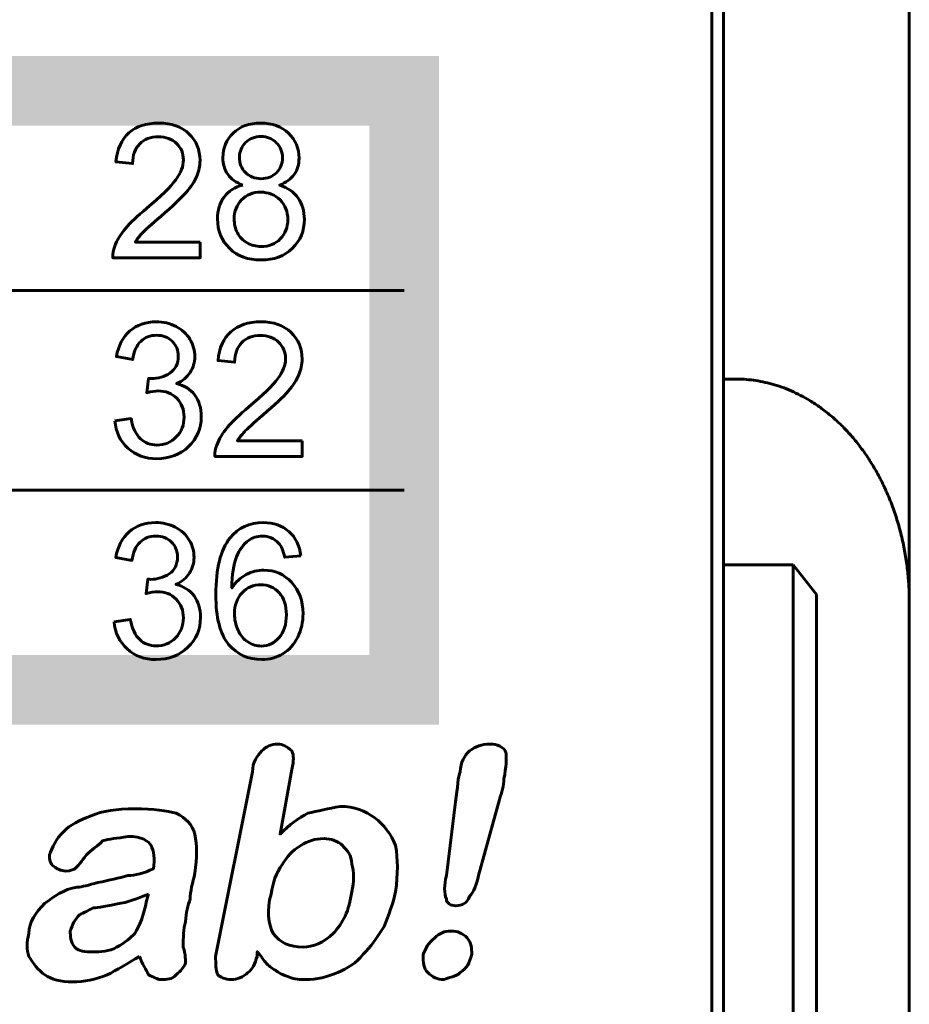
# Model space of a CAD drawing. Header units: millimetres. Extents: x -13 to 39, y -19 to 89.
# Tile 15 of 16: x 31 to 39, y 63 to 71. Entities that reach past the tile are written whole.
import ezdxf

# ---------------------------------------------------------------- set-up
doc = ezdxf.new("R2010")
doc.units = ezdxf.units.MM
doc.linetypes.add('K5LT32785', pattern=[0])
doc.linetypes.add('K5LT32786', pattern=[0])

msp = doc.modelspace()

# ---------------------------------------------------------------- linework, layer by layer
at = {"color": 150, "linetype": 'K5LT32785', "lineweight": 60, "true_color": 0x0080ff}
for p, q in [((37.3387, 73.0375), (37.3387, 68.1579)), ((38.9387, 72.5932), (38.9387, 66.238)), ((37.2387, 49.2375), (37.2387, 71.6375)), ((20.69, 68.9198), (34.5892, 68.9198)), ((37.4387, 68.1579), (37.3387, 68.1579)), ((37.3387, 68.1579), (37.3387, 66.558)), ((20.69, 67.202), (34.5892, 67.202)), ((37.9387, 66.558), (37.3387, 66.558)), ((37.3387, 49.2375), (37.3387, 66.558)), ((38.1387, 66.302), (37.9387, 66.558)), ((37.9387, 66.558), (37.9387, 46.3375)), ((38.1387, 46.0295), (38.1387, 66.302)), ((38.9387, 61.1182), (38.9387, 66.238))]:
    msp.add_line(p, q, dxfattribs=at)
at = {"color": 150, "linetype": 'K5LT32786', "true_color": 0x0080ff, "const_width": 0.6}
msp.add_lwpolyline([(20.69, 65.4839), (34.5892, 65.4839), (34.5892, 70.6375), (20.69, 70.6375)], close=True, dxfattribs=at)
at = {"color": 150, "linetype": 'K5LT32785', "lineweight": 60, "true_color": 0x0080ff}
for points, knots in [([(32.8331, 69.337), (32.8331, 69.337), (32.8331, 69.2016), (32.8331, 69.2016), (32.0808, 69.2016), (32.0808, 69.2016), (32.0797, 69.2357), (32.0852, 69.2685), (32.0971, 69.3002), (32.1164, 69.3521), (32.1474, 69.4034), (32.19, 69.4536), (32.2326, 69.5039), (32.2934, 69.5619), (32.3725, 69.6277), (32.4955, 69.7306), (32.5792, 69.812), (32.6228, 69.8722), (32.6667, 69.9324), (32.6887, 69.9894), (32.6887, 70.0431), (32.6887, 70.0993), (32.6688, 70.1466), (32.6291, 70.1852), (32.5894, 70.2237), (32.5376, 70.243), (32.4738, 70.243), (32.4064, 70.243), (32.3524, 70.2226), (32.312, 70.1818), (32.2715, 70.1412), (32.2511, 70.0848), (32.2505, 70.0125), (32.2505, 70.0125), (32.1078, 70.027), (32.1078, 70.027), (32.1175, 70.1355), (32.1545, 70.2183), (32.2185, 70.2753), (32.2828, 70.3322), (32.3688, 70.3607), (32.477, 70.3607), (32.586, 70.3607), (32.6725, 70.3301), (32.736, 70.2685), (32.7997, 70.207), (32.8315, 70.1307), (32.8315, 70.0399), (32.8315, 69.9937), (32.8223, 69.9483), (32.8035, 69.9037), (32.785, 69.8588), (32.7539, 69.8118), (32.7109, 69.7623), (32.6675, 69.7132), (32.5958, 69.6452), (32.4958, 69.5592), (32.4119, 69.4877), (32.3579, 69.4394), (32.3341, 69.4139), (32.3104, 69.3883), (32.2908, 69.3628), (32.2751, 69.337), (32.2751, 69.337), (32.8331, 69.337), (32.8331, 69.337)], [0, 0, 0, 0, 0.045455, 0.045455, 0.090909, 0.090909, 0.090909, 0.136364, 0.136364, 0.136364, 0.181818, 0.181818, 0.181818, 0.227273, 0.227273, 0.227273, 0.272727, 0.272727, 0.272727, 0.318182, 0.318182, 0.318182, 0.363636, 0.363636, 0.363636, 0.409091, 0.409091, 0.409091, 0.454545, 0.454545, 0.454545, 0.5, 0.5, 0.5, 0.545455, 0.545455, 0.545455, 0.590909, 0.590909, 0.590909, 0.636364, 0.636364, 0.636364, 0.681818, 0.681818, 0.681818, 0.727273, 0.727273, 0.727273, 0.772727, 0.772727, 0.772727, 0.818182, 0.818182, 0.818182, 0.863636, 0.863636, 0.863636, 0.909091, 0.909091, 0.909091, 0.954545, 0.954545, 0.954545, 1, 1, 1, 1]), ([(33.1992, 69.8274), (33.1413, 69.8489), (33.0984, 69.8798), (33.0704, 69.9195), (33.0426, 69.9596), (33.0285, 70.0074), (33.0285, 70.063), (33.0285, 70.1471), (33.0582, 70.2175), (33.1175, 70.2747), (33.177, 70.332), (33.2558, 70.3607), (33.3545, 70.3607), (33.4535, 70.3607), (33.5333, 70.3314), (33.5937, 70.2728), (33.654, 70.2143), (33.6841, 70.1431), (33.6841, 70.059), (33.6841, 70.0055), (33.6704, 69.9587), (33.6428, 69.9193), (33.6154, 69.8795), (33.5735, 69.8489), (33.5172, 69.8274), (33.5868, 69.8043), (33.6394, 69.7672), (33.6756, 69.7156), (33.7119, 69.6643), (33.7302, 69.603), (33.7302, 69.5315), (33.7302, 69.4329), (33.6958, 69.3502), (33.6273, 69.283), (33.5585, 69.2158), (33.4683, 69.1823), (33.3563, 69.1823), (33.2445, 69.1823), (33.1543, 69.2158), (33.0855, 69.2833), (33.0169, 69.3507), (32.9826, 69.4348), (32.9826, 69.5356), (32.9826, 69.6105), (33.0014, 69.6734), (33.0389, 69.7239), (33.0765, 69.7747), (33.13, 69.8091), (33.1992, 69.8274)], [0, 0, 0, 0, 0.0625, 0.0625, 0.0625, 0.125, 0.125, 0.125, 0.1875, 0.1875, 0.1875, 0.25, 0.25, 0.25, 0.3125, 0.3125, 0.3125, 0.375, 0.375, 0.375, 0.4375, 0.4375, 0.4375, 0.5, 0.5, 0.5, 0.5625, 0.5625, 0.5625, 0.625, 0.625, 0.625, 0.6875, 0.6875, 0.6875, 0.75, 0.75, 0.75, 0.8125, 0.8125, 0.8125, 0.875, 0.875, 0.875, 0.9375, 0.9375, 0.9375, 1, 1, 1, 1]), ([(33.1714, 70.0681), (33.1714, 70.0133), (33.1886, 69.9687), (33.2228, 69.934), (33.2572, 69.8994), (33.3022, 69.8819), (33.358, 69.8819), (33.4121, 69.8819), (33.4561, 69.8991), (33.4902, 69.9335), (33.5244, 69.9679), (33.5413, 70.0101), (33.5413, 70.06), (33.5413, 70.1122), (33.5238, 70.156), (33.4886, 70.1914), (33.4537, 70.2269), (33.4096, 70.2446), (33.3563, 70.2446), (33.3027, 70.2446), (33.2584, 70.2272), (33.2236, 70.1925), (33.1889, 70.1578), (33.1714, 70.1165), (33.1714, 70.0681)], [0, 0, 0, 0, 0.125, 0.125, 0.125, 0.25, 0.25, 0.25, 0.375, 0.375, 0.375, 0.5, 0.5, 0.5, 0.625, 0.625, 0.625, 0.75, 0.75, 0.75, 0.875, 0.875, 0.875, 1, 1, 1, 1]), ([(33.1254, 69.5345), (33.1254, 69.4939), (33.1347, 69.455), (33.1532, 69.4171), (33.1717, 69.3795), (33.1998, 69.3502), (33.2373, 69.3295), (33.2746, 69.3088), (33.3149, 69.2983), (33.3574, 69.2983), (33.4246, 69.2983), (33.4797, 69.3201), (33.5227, 69.3636), (33.5658, 69.4071), (33.5873, 69.4625), (33.5873, 69.5297), (33.5873, 69.5979), (33.565, 69.6543), (33.5209, 69.6989), (33.4764, 69.7435), (33.4204, 69.7658), (33.353, 69.7658), (33.2868, 69.7658), (33.2326, 69.7438), (33.1897, 69.6997), (33.1468, 69.6557), (33.1254, 69.6006), (33.1254, 69.5345)], [0, 0, 0, 0, 0.111111, 0.111111, 0.111111, 0.222222, 0.222222, 0.222222, 0.333333, 0.333333, 0.333333, 0.444444, 0.444444, 0.444444, 0.555556, 0.555556, 0.555556, 0.666667, 0.666667, 0.666667, 0.777778, 0.777778, 0.777778, 0.888889, 0.888889, 0.888889, 1, 1, 1, 1]), ([(32.0977, 67.7975), (32.0977, 67.7975), (32.2374, 67.8168), (32.2374, 67.8168), (32.2535, 67.7362), (32.2805, 67.6782), (32.3188, 67.6427), (32.3572, 67.6073), (32.4043, 67.5895), (32.4601, 67.5895), (32.5263, 67.5895), (32.5821, 67.6126), (32.627, 67.6589), (32.672, 67.7051), (32.6945, 67.7623), (32.6945, 67.8305), (32.6945, 67.8956), (32.6735, 67.9493), (32.6315, 67.9918), (32.5898, 68.0339), (32.5366, 68.0552), (32.4717, 68.0552), (32.4453, 68.0552), (32.4124, 68.0498), (32.3731, 68.0393), (32.3731, 68.0393), (32.3887, 68.1634), (32.3887, 68.1634), (32.398, 68.1624), (32.4056, 68.1618), (32.4112, 68.1618), (32.4709, 68.1618), (32.5244, 68.1777), (32.5722, 68.2091), (32.6199, 68.2406), (32.6437, 68.2889), (32.6437, 68.3542), (32.6437, 68.4061), (32.6262, 68.4491), (32.5915, 68.4832), (32.5569, 68.5173), (32.5122, 68.5342), (32.4574, 68.5342), (32.403, 68.5342), (32.3577, 68.5168), (32.3215, 68.4818), (32.2852, 68.4469), (32.262, 68.3945), (32.2517, 68.3247), (32.2517, 68.3247), (32.1119, 68.3504), (32.1119, 68.3504), (32.1292, 68.4456), (32.1678, 68.5195), (32.2283, 68.5718), (32.2887, 68.6242), (32.3641, 68.6503), (32.454, 68.6503), (32.5159, 68.6503), (32.573, 68.6369), (32.6252, 68.6097), (32.6776, 68.5829), (32.7175, 68.5461), (32.745, 68.4996), (32.7728, 68.4528), (32.7866, 68.4034), (32.7866, 68.351), (32.7866, 68.3013), (32.7733, 68.2561), (32.7471, 68.2153), (32.7207, 68.1745), (32.6815, 68.142), (32.6299, 68.1178), (32.6971, 68.1022), (32.7493, 68.0694), (32.7866, 68.0197), (32.8236, 67.9703), (32.8421, 67.9079), (32.8421, 67.8335), (32.8421, 67.7327), (32.8059, 67.647), (32.7336, 67.5769), (32.6611, 67.5068), (32.5696, 67.4719), (32.459, 67.4719), (32.3593, 67.4719), (32.2765, 67.5022), (32.2106, 67.5627), (32.1445, 67.6231), (32.1069, 67.7013), (32.0977, 67.7975)], [0, 0, 0, 0, 0.033333, 0.033333, 0.033333, 0.066667, 0.066667, 0.066667, 0.1, 0.1, 0.1, 0.133333, 0.133333, 0.133333, 0.166667, 0.166667, 0.166667, 0.2, 0.2, 0.2, 0.233333, 0.233333, 0.233333, 0.266667, 0.266667, 0.266667, 0.3, 0.3, 0.3, 0.333333, 0.333333, 0.333333, 0.366667, 0.366667, 0.366667, 0.4, 0.4, 0.4, 0.433333, 0.433333, 0.433333, 0.466667, 0.466667, 0.466667, 0.5, 0.5, 0.5, 0.533333, 0.533333, 0.533333, 0.566667, 0.566667, 0.566667, 0.6, 0.6, 0.6, 0.633333, 0.633333, 0.633333, 0.666667, 0.666667, 0.666667, 0.7, 0.7, 0.7, 0.733333, 0.733333, 0.733333, 0.766667, 0.766667, 0.766667, 0.8, 0.8, 0.8, 0.833333, 0.833333, 0.833333, 0.866667, 0.866667, 0.866667, 0.9, 0.9, 0.9, 0.933333, 0.933333, 0.933333, 0.966667, 0.966667, 0.966667, 1, 1, 1, 1]), ([(33.7122, 67.6266), (33.7122, 67.6266), (33.7122, 67.4912), (33.7122, 67.4912), (32.9599, 67.4912), (32.9599, 67.4912), (32.9588, 67.5253), (32.9643, 67.5581), (32.9762, 67.5898), (32.9955, 67.6417), (33.0265, 67.693), (33.0691, 67.7432), (33.1117, 67.7935), (33.1725, 67.8515), (33.2516, 67.9173), (33.3746, 68.0202), (33.4583, 68.1016), (33.5019, 68.1618), (33.5458, 68.222), (33.5678, 68.279), (33.5678, 68.3327), (33.5678, 68.3889), (33.5479, 68.4362), (33.5082, 68.4748), (33.4685, 68.5133), (33.4167, 68.5326), (33.3529, 68.5326), (33.2855, 68.5326), (33.2315, 68.5122), (33.1911, 68.4714), (33.1506, 68.4308), (33.1302, 68.3744), (33.1296, 68.3021), (33.1296, 68.3021), (32.9868, 68.3166), (32.9868, 68.3166), (32.9966, 68.4251), (33.0336, 68.5079), (33.0976, 68.5649), (33.1619, 68.6218), (33.2479, 68.6503), (33.3561, 68.6503), (33.4651, 68.6503), (33.5516, 68.6197), (33.6151, 68.5581), (33.6788, 68.4966), (33.7106, 68.4203), (33.7106, 68.3295), (33.7106, 68.2833), (33.7014, 68.2379), (33.6826, 68.1933), (33.664, 68.1484), (33.633, 68.1014), (33.59, 68.0519), (33.5466, 68.0028), (33.4749, 67.9348), (33.3749, 67.8488), (33.291, 67.7773), (33.237, 67.729), (33.2132, 67.7035), (33.1895, 67.6779), (33.1699, 67.6524), (33.1542, 67.6266), (33.1542, 67.6266), (33.7122, 67.6266), (33.7122, 67.6266)], [0, 0, 0, 0, 0.045455, 0.045455, 0.090909, 0.090909, 0.090909, 0.136364, 0.136364, 0.136364, 0.181818, 0.181818, 0.181818, 0.227273, 0.227273, 0.227273, 0.272727, 0.272727, 0.272727, 0.318182, 0.318182, 0.318182, 0.363636, 0.363636, 0.363636, 0.409091, 0.409091, 0.409091, 0.454545, 0.454545, 0.454545, 0.5, 0.5, 0.5, 0.545455, 0.545455, 0.545455, 0.590909, 0.590909, 0.590909, 0.636364, 0.636364, 0.636364, 0.681818, 0.681818, 0.681818, 0.727273, 0.727273, 0.727273, 0.772727, 0.772727, 0.772727, 0.818182, 0.818182, 0.818182, 0.863636, 0.863636, 0.863636, 0.909091, 0.909091, 0.909091, 0.954545, 0.954545, 0.954545, 1, 1, 1, 1]), ([(32.0913, 66.0693), (32.0913, 66.0693), (32.231, 66.0886), (32.231, 66.0886), (32.2472, 66.008), (32.2742, 65.95), (32.3125, 65.9145), (32.3509, 65.8791), (32.3979, 65.8613), (32.4537, 65.8613), (32.5199, 65.8613), (32.5757, 65.8844), (32.6206, 65.9307), (32.6656, 65.9769), (32.6882, 66.0341), (32.6882, 66.1023), (32.6882, 66.1674), (32.6672, 66.2211), (32.6252, 66.2636), (32.5834, 66.3057), (32.5303, 66.327), (32.4654, 66.327), (32.439, 66.327), (32.4061, 66.3216), (32.3667, 66.3111), (32.3667, 66.3111), (32.3824, 66.4352), (32.3824, 66.4352), (32.3916, 66.4342), (32.3993, 66.4336), (32.4048, 66.4336), (32.4646, 66.4336), (32.518, 66.4495), (32.5659, 66.4809), (32.6135, 66.5124), (32.6374, 66.5607), (32.6374, 66.626), (32.6374, 66.6779), (32.6198, 66.7209), (32.5852, 66.755), (32.5505, 66.7891), (32.5058, 66.806), (32.4511, 66.806), (32.3966, 66.806), (32.3514, 66.7886), (32.3151, 66.7536), (32.2789, 66.7187), (32.2556, 66.6663), (32.2453, 66.5965), (32.2453, 66.5965), (32.1056, 66.6222), (32.1056, 66.6222), (32.1228, 66.7174), (32.1614, 66.7913), (32.222, 66.8436), (32.2823, 66.896), (32.3578, 66.9221), (32.4476, 66.9221), (32.5096, 66.9221), (32.5667, 66.9087), (32.6189, 66.8815), (32.6712, 66.8547), (32.7111, 66.8179), (32.7387, 66.7714), (32.7665, 66.7246), (32.7802, 66.6752), (32.7802, 66.6228), (32.7802, 66.5731), (32.7669, 66.5279), (32.7408, 66.4871), (32.7144, 66.4463), (32.6752, 66.4138), (32.6236, 66.3896), (32.6907, 66.374), (32.7429, 66.3412), (32.7802, 66.2915), (32.8173, 66.2421), (32.8358, 66.1797), (32.8358, 66.1053), (32.8358, 66.0045), (32.7995, 65.9188), (32.7273, 65.8487), (32.6548, 65.7786), (32.5632, 65.7437), (32.4527, 65.7437), (32.3529, 65.7437), (32.2701, 65.774), (32.2043, 65.8345), (32.1382, 65.8949), (32.1006, 65.9731), (32.0913, 66.0693)], [0, 0, 0, 0, 0.033333, 0.033333, 0.033333, 0.066667, 0.066667, 0.066667, 0.1, 0.1, 0.1, 0.133333, 0.133333, 0.133333, 0.166667, 0.166667, 0.166667, 0.2, 0.2, 0.2, 0.233333, 0.233333, 0.233333, 0.266667, 0.266667, 0.266667, 0.3, 0.3, 0.3, 0.333333, 0.333333, 0.333333, 0.366667, 0.366667, 0.366667, 0.4, 0.4, 0.4, 0.433333, 0.433333, 0.433333, 0.466667, 0.466667, 0.466667, 0.5, 0.5, 0.5, 0.533333, 0.533333, 0.533333, 0.566667, 0.566667, 0.566667, 0.6, 0.6, 0.6, 0.633333, 0.633333, 0.633333, 0.666667, 0.666667, 0.666667, 0.7, 0.7, 0.7, 0.733333, 0.733333, 0.733333, 0.766667, 0.766667, 0.766667, 0.8, 0.8, 0.8, 0.833333, 0.833333, 0.833333, 0.866667, 0.866667, 0.866667, 0.9, 0.9, 0.9, 0.933333, 0.933333, 0.933333, 0.966667, 0.966667, 0.966667, 1, 1, 1, 1]), ([(33.6995, 66.6351), (33.6995, 66.6351), (33.5614, 66.6239), (33.5614, 66.6239), (33.549, 66.6795), (33.5313, 66.7201), (33.5082, 66.7453), (33.4704, 66.7859), (33.4236, 66.806), (33.368, 66.806), (33.3233, 66.806), (33.2837, 66.7934), (33.2495, 66.7681), (33.2056, 66.7356), (33.1712, 66.6883), (33.1455, 66.626), (33.1201, 66.5634), (33.1069, 66.4745), (33.1058, 66.3592), (33.1394, 66.4111), (33.1807, 66.4498), (33.2294, 66.4747), (33.278, 66.5), (33.3289, 66.5126), (33.3823, 66.5126), (33.4755, 66.5126), (33.5548, 66.4777), (33.6204, 66.4081), (33.6858, 66.3385), (33.7186, 66.2488), (33.7186, 66.1384), (33.7186, 66.0658), (33.7032, 65.9986), (33.6725, 65.9363), (33.6416, 65.874), (33.5995, 65.8264), (33.5456, 65.7934), (33.4918, 65.7603), (33.4308, 65.7437), (33.3624, 65.7437), (33.2463, 65.7437), (33.1513, 65.7872), (33.0778, 65.874), (33.0045, 65.9608), (32.9678, 66.104), (32.9678, 66.3033), (32.9678, 66.5263), (33.0085, 66.6886), (33.0897, 66.7899), (33.1606, 66.878), (33.2561, 66.9221), (33.3765, 66.9221), (33.4659, 66.9221), (33.5395, 66.8966), (33.5966, 66.8458), (33.6538, 66.795), (33.6881, 66.7249), (33.6995, 66.6351)], [0, 0, 0, 0, 0.052632, 0.052632, 0.052632, 0.105263, 0.105263, 0.105263, 0.157895, 0.157895, 0.157895, 0.210526, 0.210526, 0.210526, 0.263158, 0.263158, 0.263158, 0.315789, 0.315789, 0.315789, 0.368421, 0.368421, 0.368421, 0.421053, 0.421053, 0.421053, 0.473684, 0.473684, 0.473684, 0.526316, 0.526316, 0.526316, 0.578947, 0.578947, 0.578947, 0.631579, 0.631579, 0.631579, 0.684211, 0.684211, 0.684211, 0.736842, 0.736842, 0.736842, 0.789474, 0.789474, 0.789474, 0.842105, 0.842105, 0.842105, 0.894737, 0.894737, 0.894737, 0.947368, 0.947368, 0.947368, 1, 1, 1, 1]), ([(33.1281, 66.137), (33.1281, 66.0881), (33.1384, 66.0414), (33.1587, 65.9968), (33.1791, 65.9522), (33.2077, 65.9183), (33.244, 65.8949), (33.2804, 65.8715), (33.3191, 65.8597), (33.3601, 65.8597), (33.4196, 65.8597), (33.4704, 65.8839), (33.5125, 65.9323), (33.5545, 65.9806), (33.5757, 66.0462), (33.5757, 66.1292), (33.5757, 66.209), (33.5548, 66.2719), (33.5133, 66.3178), (33.4717, 66.3638), (33.4188, 66.3869), (33.3546, 66.3869), (33.2915, 66.3869), (33.2379, 66.3638), (33.194, 66.3178), (33.1501, 66.2719), (33.1281, 66.2117), (33.1281, 66.137)], [0, 0, 0, 0, 0.111111, 0.111111, 0.111111, 0.222222, 0.222222, 0.222222, 0.333333, 0.333333, 0.333333, 0.444444, 0.444444, 0.444444, 0.555556, 0.555556, 0.555556, 0.666667, 0.666667, 0.666667, 0.777778, 0.777778, 0.777778, 0.888889, 0.888889, 0.888889, 1, 1, 1, 1]), ([(33.6215, 64.7978), (33.6215, 64.7978), (33.5214, 64.2412), (33.5214, 64.2412), (33.6013, 64.3211), (33.6811, 64.3807), (33.7598, 64.42), (33.8396, 64.4403), (33.9397, 64.4593), (34.0386, 64.4796), (34.1578, 64.4796), (34.2567, 64.4403), (34.3366, 64.3807), (34.4164, 64.3211), (34.476, 64.2412), (34.5153, 64.1423), (34.5356, 64.0231), (34.5356, 63.904), (34.5153, 63.7443), (34.4951, 63.6454), (34.4558, 63.5464), (34.4164, 63.4463), (34.3569, 63.3474), (34.2973, 63.2676), (34.2377, 63.208), (34.1781, 63.1293), (34.0982, 63.0888), (34.0184, 63.0495), (33.9195, 63.0101), (33.8396, 62.9899), (33.7407, 62.9899), (33.7002, 62.9899), (33.6406, 62.9899), (33.6013, 63.0101), (33.5417, 63.0292), (33.5024, 63.0495), (33.4821, 63.0697), (33.4428, 63.0888), (33.4225, 63.1091), (33.4023, 63.1293), (33.3832, 63.1484), (33.3629, 63.1889), (33.3236, 63.2282), (33.3236, 63.2282), (33.3236, 63.1889), (33.3236, 63.1889), (33.3033, 63.1293), (33.2831, 63.0697), (33.2438, 63.0495), (33.2044, 63.0101), (33.1448, 62.9899), (33.1043, 62.9899), (33.0447, 62.9899), (33.0054, 63.0101), (32.9852, 63.0292), (32.9661, 63.0697), (32.9661, 63.1293), (32.9661, 63.1889), (32.9661, 63.1889), (33.2831, 64.7775), (33.2831, 64.7775), (33.2831, 64.8574), (33.3236, 64.917), (33.3629, 64.9563), (33.4023, 64.9956), (33.4428, 65.0159), (33.5024, 65.0159), (33.5417, 65.0159), (33.581, 64.9956), (33.6215, 64.9563), (33.6406, 64.917), (33.6406, 64.8765), (33.6215, 64.7978)], [0, 0, 0, 0, 0.041667, 0.041667, 0.041667, 0.083333, 0.083333, 0.083333, 0.125, 0.125, 0.125, 0.166667, 0.166667, 0.166667, 0.208333, 0.208333, 0.208333, 0.25, 0.25, 0.25, 0.291667, 0.291667, 0.291667, 0.333333, 0.333333, 0.333333, 0.375, 0.375, 0.375, 0.416667, 0.416667, 0.416667, 0.458333, 0.458333, 0.458333, 0.5, 0.5, 0.5, 0.541667, 0.541667, 0.541667, 0.583333, 0.583333, 0.583333, 0.625, 0.625, 0.625, 0.666667, 0.666667, 0.666667, 0.708333, 0.708333, 0.708333, 0.75, 0.75, 0.75, 0.791667, 0.791667, 0.791667, 0.833333, 0.833333, 0.833333, 0.875, 0.875, 0.875, 0.916667, 0.916667, 0.916667, 0.958333, 0.958333, 0.958333, 1, 1, 1, 1]), ([(34.9527, 63.8837), (34.9527, 63.8837), (35.0314, 64.5189), (35.0314, 64.5189), (35.0516, 64.6381), (35.0516, 64.7382), (35.0719, 64.7775), (35.0719, 64.8574), (35.1112, 64.917), (35.1506, 64.9563), (35.2101, 64.9956), (35.2507, 65.0159), (35.3293, 65.0159), (35.3889, 65.0159), (35.4485, 64.9956), (35.4688, 64.936), (35.4688, 64.8967), (35.4688, 64.8169), (35.4485, 64.7179), (35.4485, 64.6584), (35.4295, 64.5988), (35.4092, 64.5392), (35.4092, 64.5392), (35.2304, 63.8837), (35.2304, 63.8837), (35.2101, 63.8039), (35.1911, 63.7443), (35.1506, 63.7049), (35.1315, 63.6454), (35.091, 63.6251), (35.0314, 63.6251), (34.9921, 63.6251), (34.9527, 63.6454), (34.9527, 63.6847), (34.9325, 63.7252), (34.9325, 63.8039), (34.9527, 63.8837)], [0, 0, 0, 0, 0.083333, 0.083333, 0.083333, 0.166667, 0.166667, 0.166667, 0.25, 0.25, 0.25, 0.333333, 0.333333, 0.333333, 0.416667, 0.416667, 0.416667, 0.5, 0.5, 0.5, 0.583333, 0.583333, 0.583333, 0.666667, 0.666667, 0.666667, 0.75, 0.75, 0.75, 0.833333, 0.833333, 0.833333, 0.916667, 0.916667, 0.916667, 1, 1, 1, 1]), ([(32.3106, 63.1889), (32.2105, 63.1293), (32.1116, 63.0697), (32.0317, 63.0292), (31.9328, 62.9899), (31.8339, 62.9696), (31.7338, 62.9696), (31.6349, 62.9696), (31.555, 62.9899), (31.4955, 63.0292), (31.4359, 63.0697), (31.3965, 63.1293), (31.3572, 63.1889), (31.3369, 63.2485), (31.3369, 63.3081), (31.3572, 63.3868), (31.3572, 63.4869), (31.4168, 63.5655), (31.4955, 63.6454), (31.5753, 63.7049), (31.6551, 63.7645), (31.7743, 63.7848), (31.8137, 63.7848), (31.8732, 63.8039), (31.9531, 63.8241), (32.052, 63.8444), (32.1318, 63.8635), (32.2105, 63.8837), (32.2701, 63.8837), (32.3499, 63.904), (32.4298, 63.9433), (32.4489, 64.0231), (32.4298, 64.1018), (32.4095, 64.1423), (32.3893, 64.1817), (32.3297, 64.221), (32.2105, 64.221), (32.1116, 64.2019), (32.052, 64.2019), (31.9924, 64.1817), (31.9531, 64.1423), (31.8935, 64.1018), (31.853, 64.0625), (31.8137, 64.0029), (31.7743, 63.9636), (31.7541, 63.9433), (31.7541, 63.9433), (31.7147, 63.923), (31.6742, 63.923), (31.6349, 63.923), (31.5956, 63.9433), (31.5753, 63.9636), (31.536, 63.9826), (31.536, 64.0231), (31.536, 64.0625), (31.555, 64.1221), (31.5956, 64.2019), (31.6551, 64.2615), (31.7147, 64.3211), (31.7934, 64.3604), (31.8935, 64.3997), (31.9924, 64.4403), (32.1116, 64.4593), (32.2701, 64.4593), (32.4298, 64.4593), (32.549, 64.4403), (32.6276, 64.42), (32.7075, 64.3807), (32.7671, 64.3211), (32.7873, 64.2412), (32.8064, 64.1423), (32.8064, 64.0422), (32.7873, 63.904), (32.7671, 63.8241), (32.7468, 63.7443), (32.7468, 63.6847), (32.7277, 63.6251), (32.7075, 63.5655), (32.7075, 63.4869), (32.6872, 63.4273), (32.6872, 63.3474), (32.6872, 63.2676), (32.7075, 63.208), (32.7075, 63.1484), (32.7075, 63.1293), (32.6872, 63.0888), (32.6681, 63.0697), (32.6276, 63.0292), (32.5883, 62.9899), (32.549, 62.9899), (32.4894, 62.9899), (32.4691, 62.9899), (32.4298, 63.0101), (32.3893, 63.0292), (32.3702, 63.0697), (32.3297, 63.1293), (32.3106, 63.1889)], [0, 0, 0, 0, 0.03125, 0.03125, 0.03125, 0.0625, 0.0625, 0.0625, 0.09375, 0.09375, 0.09375, 0.125, 0.125, 0.125, 0.15625, 0.15625, 0.15625, 0.1875, 0.1875, 0.1875, 0.21875, 0.21875, 0.21875, 0.25, 0.25, 0.25, 0.28125, 0.28125, 0.28125, 0.3125, 0.3125, 0.3125, 0.34375, 0.34375, 0.34375, 0.375, 0.375, 0.375, 0.40625, 0.40625, 0.40625, 0.4375, 0.4375, 0.4375, 0.46875, 0.46875, 0.46875, 0.5, 0.5, 0.5, 0.53125, 0.53125, 0.53125, 0.5625, 0.5625, 0.5625, 0.59375, 0.59375, 0.59375, 0.625, 0.625, 0.625, 0.65625, 0.65625, 0.65625, 0.6875, 0.6875, 0.6875, 0.71875, 0.71875, 0.71875, 0.75, 0.75, 0.75, 0.78125, 0.78125, 0.78125, 0.8125, 0.8125, 0.8125, 0.84375, 0.84375, 0.84375, 0.875, 0.875, 0.875, 0.90625, 0.90625, 0.90625, 0.9375, 0.9375, 0.9375, 0.96875, 0.96875, 0.96875, 1, 1, 1, 1]), ([(33.4428, 63.7252), (33.4023, 63.5858), (33.4225, 63.4666), (33.4619, 63.3868), (33.5214, 63.3081), (33.6013, 63.2676), (33.7205, 63.2676), (33.8003, 63.2676), (33.8992, 63.3081), (33.9791, 63.3868), (34.0589, 63.4666), (34.1185, 63.5858), (34.1376, 63.7443), (34.1578, 63.8241), (34.1578, 63.923), (34.1376, 63.9826), (34.1376, 64.0625), (34.0982, 64.1018), (34.0589, 64.1423), (34.0184, 64.1817), (33.9588, 64.2019), (33.8992, 64.2019), (33.8194, 64.2019), (33.7598, 64.1817), (33.7002, 64.1423), (33.6215, 64.1018), (33.581, 64.0422), (33.5417, 63.9826), (33.4821, 63.904), (33.4619, 63.8241), (33.4428, 63.7252)], [0, 0, 0, 0, 0.1, 0.1, 0.1, 0.2, 0.2, 0.2, 0.3, 0.3, 0.3, 0.4, 0.4, 0.4, 0.5, 0.5, 0.5, 0.6, 0.6, 0.6, 0.7, 0.7, 0.7, 0.8, 0.8, 0.8, 0.9, 0.9, 0.9, 1, 1, 1, 1]), ([(32.3893, 63.7252), (32.3297, 63.7049), (32.251, 63.6656), (32.1509, 63.6454), (32.0317, 63.6251), (31.9531, 63.606), (31.9126, 63.606), (31.8732, 63.5858), (31.8339, 63.5655), (31.7934, 63.5464), (31.7541, 63.5059), (31.7338, 63.4666), (31.7147, 63.407), (31.7147, 63.3677), (31.7147, 63.3081), (31.7541, 63.2676), (31.7934, 63.2282), (31.8339, 63.2282), (31.9126, 63.2282), (31.9722, 63.2282), (32.052, 63.2282), (32.1116, 63.2676), (32.1914, 63.3081), (32.2308, 63.3474), (32.2701, 63.3868), (32.3106, 63.4463), (32.3499, 63.5464), (32.3702, 63.6656), (32.3702, 63.6656), (32.3893, 63.7252), (32.3893, 63.7252)], [0, 0, 0, 0, 0.1, 0.1, 0.1, 0.2, 0.2, 0.2, 0.3, 0.3, 0.3, 0.4, 0.4, 0.4, 0.5, 0.5, 0.5, 0.6, 0.6, 0.6, 0.7, 0.7, 0.7, 0.8, 0.8, 0.8, 0.9, 0.9, 0.9, 1, 1, 1, 1]), ([(34.9325, 62.9899), (34.8729, 62.9899), (34.8336, 63.0101), (34.793, 63.0495), (34.7537, 63.0888), (34.7537, 63.1293), (34.7537, 63.208), (34.774, 63.2485), (34.793, 63.3081), (34.8526, 63.3474), (34.8932, 63.3868), (34.9325, 63.407), (34.9921, 63.407), (35.0516, 63.407), (35.091, 63.3868), (35.1315, 63.3474), (35.1708, 63.3081), (35.1708, 63.2485), (35.1708, 63.208), (35.1506, 63.1293), (35.1315, 63.0888), (35.0719, 63.0495), (35.0314, 63.0101), (34.9718, 63.0101), (34.9325, 62.9899)], [0, 0, 0, 0, 0.125, 0.125, 0.125, 0.25, 0.25, 0.25, 0.375, 0.375, 0.375, 0.5, 0.5, 0.5, 0.625, 0.625, 0.625, 0.75, 0.75, 0.75, 0.875, 0.875, 0.875, 1, 1, 1, 1])]:
    msp.add_open_spline(points, degree=3, knots=knots, dxfattribs=at)
msp.add_rational_spline([(37.4387, 68.1579), (38.3174, 68.1579), (38.9387, 67.3627), (38.9387, 66.238)], [1, 0.804737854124, 0.804737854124, 1], degree=3, dxfattribs=at)

doc.saveas('drawing.dxf')
